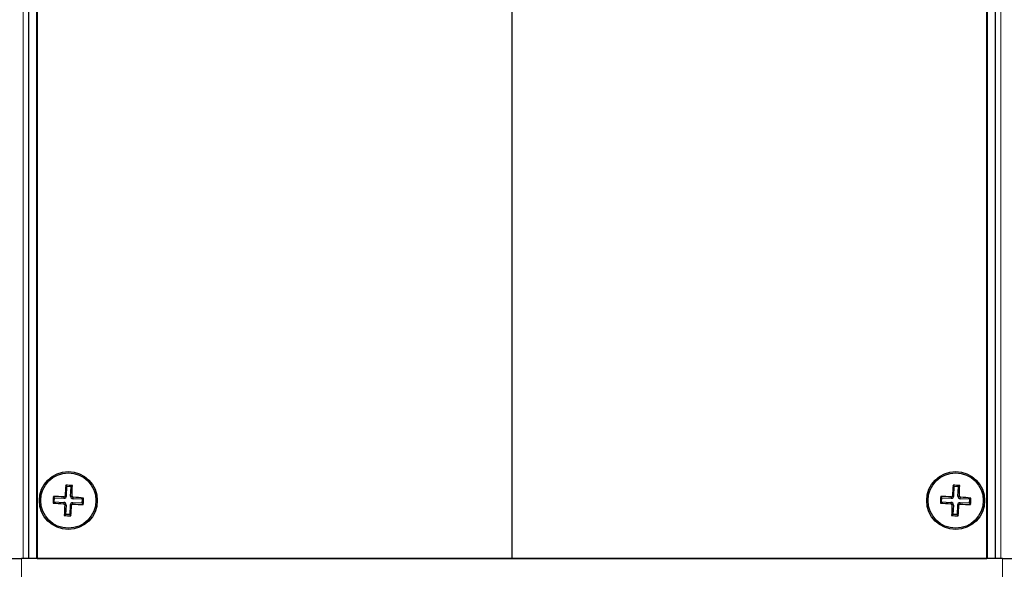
# Model space of a CAD drawing. Header units: millimetres. Extents: x 5 to 418, y 2 to 292.
# Tile 52 of 55: x 315 to 372, y 150 to 181. Entities that reach past the tile are written whole.
import ezdxf

# ---------------------------------------------------------------- set-up
doc = ezdxf.new("R2010")
doc.units = ezdxf.units.MM
doc.layers.add('SLD-0', color=7, linetype='Continuous')
doc.styles.add('SLDTEXTSTYLE0', font='TXT', dxfattribs={"width": 0.605})
doc.dimstyles.new('SLDDIMSTYLE0', dxfattribs={"dimtxt": 3.5, "dimasz": 3.302, "dimexe": 0, "dimexo": 0.0625, "dimgap": 0.875, "dimtad": 1, "dimlfac": 3, "dimrnd": 1e-09, "dimzin": 12, "dimdsep": 46, "dimtxsty": 'SLDTEXTSTYLE0', "dimsah": 1, "dimcen": 0.09, "dimadec": 0, "dimazin": 3, "dimtfac": 1, "dimtofl": 0, "dimtmove": 0, "dimatfit": 3, "dimfxl": 1, "dimfrac": 2, "dimtolj": 1, "dimtzin": 12, "dimarcsym": 0})

# ---------------------------------------------------------------- blocks, each defined once
blk = doc.blocks.new('_D_8')
at = {"layer": 'SLD-0', "color": 7}
for p, q in [((320.37, 243.206), (286.536, 243.206)), ((287.536, 243.206), (287.536, 118.872)), ((315.37, 118.872), (286.536, 118.872))]:
    blk.add_line(p, q, dxfattribs=at)
for points in [[(287.536, 243.206), (287.028, 239.904), (288.044, 239.904)], [(287.536, 118.872), (288.044, 122.174), (287.028, 122.174)]]:
    blk.add_solid(points, dxfattribs=at)
at = {"layer": 'SLD-0', "color": 7, "insert": (283.025, 177.029), "char_height": 3.5, "attachment_point": 1, "rotation": 90, "style": 'SLDTEXTSTYLE0'}
blk.add_mtext('373', dxfattribs=at)

msp = doc.modelspace()

# ---------------------------------------------------------------- linework, layer by layer
at = {"color": 7, "linetype": 'Continuous', "lineweight": 18}
for p, q in [((315.567, 150.2057), (315.567, 231.8723)), ((316.3334, 150.2057), (316.3334, 231.8723)), ((343.6918, 231.8723), (343.6918, 150.2057)), ((343.7144, 231.8723), (343.7144, 150.2057)), ((371.0728, 150.2057), (371.0728, 231.8723)), ((371.8392, 150.2057), (371.8392, 231.8723)), ((317.9127, 153.6705), (317.9168, 153.7506)), ((318.0649, 153.808), (317.9847, 153.812)), ((318.3012, 153.796), (318.3814, 153.792)), ((318.4387, 153.6439), (318.4428, 153.724)), ((368.9794, 153.6705), (368.9835, 153.7506)), ((369.1315, 153.808), (369.0514, 153.812)), ((369.3679, 153.796), (369.448, 153.792)), ((369.5054, 153.6439), (369.5095, 153.724)), ((317.9008, 153.4341), (317.8968, 153.354)), ((318.0383, 153.282), (317.9582, 153.286)), ((318.2747, 153.27), (318.3548, 153.266)), ((318.4268, 153.4075), (318.4228, 153.3274)), ((368.9675, 153.4341), (368.9634, 153.354)), ((369.105, 153.282), (369.0248, 153.286)), ((369.3413, 153.27), (369.4215, 153.266)), ((369.4935, 153.4075), (369.4894, 153.3274)), ((315.4698, 150.2057), (315.4698, 129.2057)), ((371.9364, 129.2057), (371.9364, 150.2057))]:
    msp.add_line(p, q, dxfattribs=at)
at = {"color": 7, "linetype": 'Continuous', "lineweight": 25}
for p, q in [((315.8698, 231.8723), (315.8698, 150.2057)), ((316.3698, 231.8723), (316.3698, 150.2057)), ((371.0364, 150.2057), (371.0364, 231.8723)), ((371.5364, 150.2057), (371.5364, 231.8723)), ((318.092, 154.3456), (318.0247, 154.4201)), ((318.0649, 153.808), (318.092, 154.3456)), ((318.3284, 154.3337), (318.092, 154.3456)), ((318.3012, 153.796), (318.3284, 154.3337)), ((318.3284, 154.3337), (318.4029, 154.401)), ((369.1587, 154.3456), (369.0914, 154.4201)), ((369.1315, 153.808), (369.1587, 154.3456)), ((369.3951, 154.3337), (369.1587, 154.3456)), ((369.3679, 153.796), (369.3951, 154.3337)), ((369.3951, 154.3337), (369.4696, 154.401)), ((317.3751, 153.6976), (317.3078, 153.7721)), ((317.3631, 153.4612), (317.3751, 153.6976)), ((317.3751, 153.6976), (317.9127, 153.6705)), ((318.9764, 153.6167), (318.4387, 153.6439)), ((318.9645, 153.3804), (318.9764, 153.6167)), ((318.9764, 153.6167), (319.0509, 153.6841)), ((368.4418, 153.6976), (368.3744, 153.7721)), ((368.4298, 153.4612), (368.4418, 153.6976)), ((368.4418, 153.6976), (368.9794, 153.6705)), ((370.0431, 153.6167), (369.5054, 153.6439)), ((370.0311, 153.3804), (370.0431, 153.6167)), ((370.0431, 153.6167), (370.1176, 153.6841)), ((317.3631, 153.4612), (317.2887, 153.3939)), ((317.3631, 153.4612), (317.9008, 153.4341)), ((318.0383, 153.282), (318.0111, 152.7443)), ((318.2747, 153.27), (318.2475, 152.7324)), ((318.9645, 153.3804), (318.4268, 153.4075)), ((318.9645, 153.3804), (319.0318, 153.3059)), ((368.4298, 153.4612), (368.3553, 153.3939)), ((368.4298, 153.4612), (368.9675, 153.4341)), ((369.105, 153.282), (369.0778, 152.7443)), ((369.3413, 153.27), (369.3142, 152.7324)), ((370.0311, 153.3804), (369.4935, 153.4075)), ((370.0311, 153.3804), (370.0984, 153.3059)), ((318.0111, 152.7443), (317.9367, 152.677)), ((318.2475, 152.7324), (318.0111, 152.7443)), ((318.2475, 152.7324), (318.3149, 152.6579)), ((369.0778, 152.7443), (369.0033, 152.677)), ((369.3142, 152.7324), (369.0778, 152.7443)), ((369.3142, 152.7324), (369.3815, 152.6579)), ((314.7364, 150.2057), (315.4698, 150.2057)), ((371.9364, 150.2057), (315.4698, 150.2057)), ((316.3698, 150.2057), (343.6918, 150.2057)), ((343.7144, 150.2057), (343.6918, 150.2057)), ((343.7144, 150.2057), (371.0364, 150.2057)), ((371.9364, 150.2057), (372.6698, 150.2057))]:
    msp.add_line(p, q, dxfattribs=at)
for centre, radius in [((318.1698, 153.539), 1.6667), ((318.1698, 153.539), 1.5912), ((369.2364, 153.539), 1.6667), ((369.2364, 153.539), 1.5912)]:
    msp.add_circle(centre, radius, dxfattribs=at)
for centre, radius, start, end in [((354.3573, 151.7275), 36.4322, 175.76159, 176.72001), ((316.3143, 116.7993), 37.6596, 86.82069, 87.39682), ((281.8984, 155.3861), 36.5178, 357.49801, 358.45418), ((405.4239, 151.7275), 36.4322, 175.76159, 176.72001), ((367.3809, 116.7993), 37.6596, 86.82069, 87.39682), ((332.9651, 155.3861), 36.5178, 357.49801, 358.45418), ((354.8768, 151.6849), 37.6269, 176.82006, 177.39669), ((316.3246, 117.3218), 36.4636, 87.4973, 88.45489), ((317.9201, 153.8153), 0.145, 267.1085, 357.1085), ((318.4461, 153.7887), 0.145, 177.1085, 267.1085), ((316.3526, 117.2648), 36.5191, 85.76273, 86.71887), ((281.5543, 155.3885), 37.5353, 356.81936, 357.3974), ((405.9434, 151.6849), 37.6269, 176.82006, 177.39669), ((367.3912, 117.3205), 36.4648, 87.49732, 88.45487), ((368.9867, 153.8153), 0.145, 267.1085, 357.1085), ((369.5127, 153.7887), 0.145, 177.1085, 267.1085), ((367.4192, 117.2633), 36.5206, 85.76275, 86.71885), ((332.621, 155.3885), 37.5353, 356.81936, 357.3974), ((319.9834, 189.7598), 36.4656, 265.76203, 266.71957), ((317.8935, 153.2893), 0.145, 357.1085, 87.1085), ((354.3984, 151.6935), 36.475, 177.49768, 178.45497), ((318.4195, 153.2627), 0.145, 87.1085, 177.1085), ((281.9397, 155.3531), 36.4748, 355.7624, 356.7197), ((320.0164, 189.8008), 36.5082, 267.49812, 268.45453), ((371.0501, 189.7598), 36.4656, 265.76203, 266.71957), ((368.9602, 153.2893), 0.145, 357.1085, 87.1085), ((405.5088, 151.6918), 36.5187, 177.49802, 178.45416), ((369.4862, 153.2627), 0.145, 87.1085, 177.1085), ((333.0498, 155.3504), 36.4313, 355.7616, 356.72003), ((371.0831, 189.8008), 36.5082, 267.49812, 268.45453), ((320.0266, 190.2991), 37.6802, 266.82047, 267.39629), ((371.0939, 190.3113), 37.6923, 266.82056, 267.39619)]:
    msp.add_arc(centre, radius, start, end, dxfattribs=at)
for points, knots in [([(317.9168, 153.7506), (317.9241, 153.751), (317.9387, 153.7518), (317.9587, 153.7621), (317.9742, 153.7778), (317.9827, 153.7956), (317.9842, 153.8074), (317.9847, 153.812)], [0, 0, 0, 0, 0.2154783, 0.4316261, 0.6469653, 0.8620169, 1, 1, 1, 1]), ([(318.3814, 153.792), (318.3818, 153.7847), (318.3826, 153.77), (318.3928, 153.7501), (318.4086, 153.7346), (318.4263, 153.726), (318.4382, 153.7246), (318.4428, 153.724)], [0, 0, 0, 0, 0.2154754, 0.4316423, 0.6469785, 0.8619946, 1, 1, 1, 1]), ([(368.9835, 153.7506), (368.9908, 153.751), (369.0054, 153.7518), (369.0254, 153.7621), (369.0408, 153.7778), (369.0494, 153.7956), (369.0508, 153.8074), (369.0514, 153.812)], [0, 0, 0, 0, 0.2154797, 0.4316289, 0.6469695, 0.862012, 1, 1, 1, 1]), ([(369.448, 153.792), (369.4484, 153.7847), (369.4492, 153.77), (369.4595, 153.7501), (369.4753, 153.7346), (369.493, 153.726), (369.5048, 153.7246), (369.5095, 153.724)], [0, 0, 0, 0, 0.2154707, 0.4316467, 0.6469813, 0.8619957, 1, 1, 1, 1]), ([(317.9582, 153.286), (317.9578, 153.2933), (317.957, 153.308), (317.9467, 153.3279), (317.9309, 153.3434), (317.9132, 153.352), (317.9014, 153.3534), (317.8968, 153.354)], [0, 0, 0, 0, 0.2154732, 0.4316298, 0.6469668, 0.8619941, 1, 1, 1, 1]), ([(318.4228, 153.3274), (318.4154, 153.327), (318.4008, 153.3262), (318.3808, 153.3159), (318.3654, 153.3001), (318.3568, 153.2824), (318.3554, 153.2706), (318.3548, 153.266)], [0, 0, 0, 0, 0.2154798, 0.4316429, 0.6469866, 0.86201, 1, 1, 1, 1]), ([(369.0248, 153.286), (369.0244, 153.2933), (369.0237, 153.308), (369.0134, 153.3279), (368.9976, 153.3434), (368.9799, 153.352), (368.968, 153.3534), (368.9634, 153.354)], [0, 0, 0, 0, 0.2154732, 0.4316298, 0.6469668, 0.8619941, 1, 1, 1, 1]), ([(369.4894, 153.3274), (369.4821, 153.327), (369.4675, 153.3262), (369.4475, 153.3159), (369.432, 153.3001), (369.4235, 153.2824), (369.422, 153.2706), (369.4215, 153.266)], [0, 0, 0, 0, 0.2154798, 0.4316429, 0.6469866, 0.86201, 1, 1, 1, 1])]:
    msp.add_open_spline(points, degree=3, knots=knots, dxfattribs=at)

# ---------------------------------------------------------------- dimensions: what is measured, and where the dimension line sits
at = {"layer": 'SLD-0', "color": 7}
dim = msp.add_linear_dim(base=(287.5364, 118.8724), p1=(320.3698, 243.2056), p2=(315.3698, 118.8724), angle=90, dimstyle='SLDDIMSTYLE0', dxfattribs=at)
dim.commit()
dim.dimension.update_dxf_attribs({"geometry": '_D_8', "text_midpoint": (287.5364, 181.039), "dimtype": 160})

doc.saveas('drawing.dxf')
